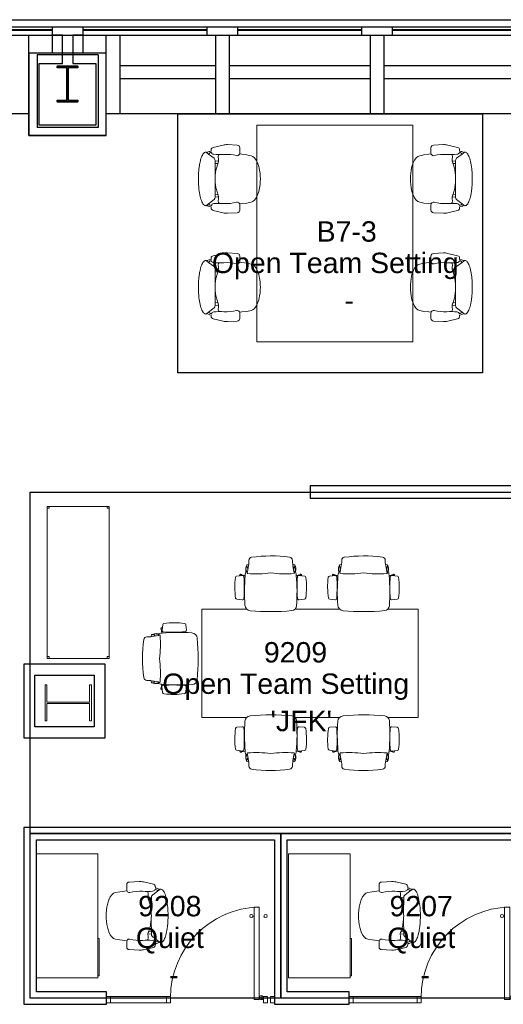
# Model space of a CAD drawing. Header units: inches. Extents: x -1 to 4727, y -3 to 1727.
# Tile 53 of 163: x 2163 to 2351, y 1345 to 1727. Entities that reach past the tile are written whole.
import ezdxf

# ---------------------------------------------------------------- set-up
doc = ezdxf.new("R2010")
doc.units = ezdxf.units.IN
doc.header["$LTSCALE"] = 42
doc.header["$MEASUREMENT"] = 0
doc.layers.get('0').update_dxf_attribs({"linetype": 'CONTINUOUS'})
for name, color, linetype in [('A-GLAZ', 8, 'CONTINUOUS'), ('A-WALL', 7, 'CONTINUOUS'), ('I-DOOR', 9, 'CONTINUOUS'), ('I-FURN', 8, 'CONTINUOUS'), ('I-FURN-CHAR', 9, 'CONTINUOUS'), ('I-FURN-FILE', 9, 'CONTINUOUS'), ('I-GLAZ', 8, 'CONTINUOUS'), ('I-WALL', 8, 'CONTINUOUS'), ('Room Names & IDs', 7, 'CONTINUOUS'), ('S-COLS', 7, 'CONTINUOUS'), ('triGrossAreaLayer', 7, 'CONTINUOUS'), ('triLabelLayer', 7, 'CONTINUOUS'), ('triMeasuredGrossAreaLayer', 7, 'CONTINUOUS'), ('triSpaceLayer', 7, 'CONTINUOUS')]:
    doc.layers.add(name, color=color, linetype=linetype)
doc.styles.add('PDF Helvetica', font='Helvetica.ttf')
doc.styles.get("Standard").update_dxf_attribs({"font": 'romans.shx'})

# ---------------------------------------------------------------- blocks, each defined once
blk = doc.blocks.new('Community Table - 7_-6061328-FURNITURE PLAN - FLOOR 09 - EAST')
at = {"lineweight": 9}
for p, q in [((21, 42), (-21, 42)), ((-21, 42), (-21, 30.21)), ((21, 30.21), (21, 42)), ((-21, 11.46), (-21, -5.79)), ((21, -5.79), (21, 11.46)), ((-21, -24.54), (-21, -42)), ((21, -42), (21, -24.54)), ((-21, -42), (21, -42))]:
    blk.add_line(p, q, dxfattribs=at)
blk = doc.blocks.new('Chair - Task - Steelcase - Think - Stool - 3D Knit Back_Adjustable Arm_Casters-3027169-FURNITURE PLAN - FLOOR 09 - EAST')
at = {"lineweight": 9}
for p, q in [((-8.88, -1.86), (-8.11, -1.7)), ((-8.88, -1.86), (-8.73, -2.99)), ((-8.2, -2.14), (-8.58, -4.56)), ((9.77, -1.86), (8.99, -1.7)), ((9.08, -2.14), (9.46, -4.56)), ((9.77, -1.86), (9.61, -2.99)), ((-10.56, -5.93), (-12.79, -6.2)), ((-11.62, -6.06), (-11.57, -5.73)), ((-10.87, -5.8), (-10.94, -5.64)), ((-9.48, -5.91), (-10.27, -5.78)), ((10.36, -5.9), (11.1, -5.78)), ((11.4, -5.93), (13.63, -6.2)), ((11.7, -5.8), (11.77, -5.64)), ((12.46, -6.06), (12.41, -5.73)), ((-9.65, -8.49), (-9.85, -8.45)), ((10.54, -8.48), (10.68, -8.45)), ((-10.62, -15.37), (-12.67, -15.15)), ((11.46, -15.37), (13.5, -15.15))]:
    blk.add_line(p, q, dxfattribs=at)
for centre, radius, start, end in [((-6.84, -0.01), 1.14, 97.9919, 181.6978), ((0.44, -51.88), 53.53, 82.1109, 97.9919), ((7.62, -0.1), 1.25, 358.8777, 82.1109), ((-5.21, -3.58), 4.05, 154.9974, 192.8737), ((17.52, 1.85), 27.19, 190.3448, 193.6643), ((-8.59, -2.97), 0.141, 188, 340.4015), ((-16.13, -0.28), 8.15, 340.4015, 1.6978), ((17.02, -0.28), 8.15, 178.8777, 199.5985), ((9.47, -2.97), 0.141, 199.5985, 352), ((6.1, -3.58), 4.05, 347.1263, 25.0026), ((-16.64, 1.85), 27.19, 346.3357, 349.6552), ((14.87, -10.49), 28.36, 172.1847, 188.4697), ((-12.73, -6.7), 0.5, 97, 172.1847), ((-11.24, -5.78), 0.334, 25, 171), ((-10.52, -7.39), 1.63, 81, 123.5491), ((-10.5, -6.48), 0.554, 3.5635, 97), ((-73.5, -10.4), 63.68, 356.0188, 3.5635), ((66.23, -12.35), 75.98, 175.1588, 183.8856), ((-3.69, -6.43), 5.81, 155.9333, 175.1588), ((-8.74, -4.53), 0.164, 193.6643, 351), ((-8.37, -4.84), 0.395, 158.3443, 245.1058), ((-5.11, 36.94), 42.28, 265.3567, 277.5917), ((6.06, 36.94), 42.28, 262.4083, 274.6433), ((9.62, -4.53), 0.164, 189, 346.3357), ((9.32, -4.84), 0.395, 294.8942, 21.6557), ((4.58, -6.43), 5.81, 4.8412, 24.0667), ((-65.35, -12.35), 75.98, 355.9359, 4.8412), ((74.33, -10.4), 63.68, 176.4365, 183.9812), ((11.33, -6.48), 0.554, 83, 176.4365), ((11.36, -7.39), 1.63, 56.4509, 99), ((12.08, -5.78), 0.334, 9, 155), ((13.57, -6.7), 0.5, 7.8153, 83), ((-14.04, -10.49), 28.36, 351.5303, 7.8153), ((-12.61, -14.58), 0.579, 188.4697, 264), ((-10.56, -14.78), 0.591, 264, 356.0188), ((11.4, -14.78), 0.591, 183.9812, 276), ((13.44, -14.58), 0.579, 276, 351.5303), ((-7.33, -17.35), 2.25, 183.8856, 264.8735), ((8.45, -17.59), 2, 275.1415, 355.9359), ((0.54, 70.34), 90.29, 264.8735, 275.1415)]:
    blk.add_arc(centre, radius, start, end, dxfattribs=at)
blk = doc.blocks.new('Door CW - Single - Offset Pivot Hinge - Single Swing - w Rails - Default - Interior CISCO-7565942-FURNITURE PLAN - FLOOR 09 - EAST')
at = {"lineweight": 9}
for p, q in [((14.38, 35.92), (16.37, 35.92)), ((14.38, 35.92), (14.38, 0)), ((16.37, 35.92), (16.37, 0)), ((16.44, 0.75), (17.94, 0.75)), ((17.19, 1.5), (17.19, 0)), ((14.38, 0), (16.37, 0))]:
    blk.add_line(p, q, dxfattribs=at)
for centre, radius in [((13.37, 32.42), 0.625), ((18.87, 32.42), 0.625), ((17.19, 0.75), 0.75)]:
    blk.add_circle(centre, radius, dxfattribs=at)
blk.add_arc((17.19, 0.75), 35.19, 91.7303, 180, dxfattribs=at)
blk = doc.blocks.new('Rectangular Mullion - IOC - Typical-7565934-FURNITURE PLAN - FLOOR 09 - EAST')
at = {"lineweight": 18}
for p, q in [((-0.78125, 1.25), (0.78125, 1.25)), ((-0.78125, -1.25), (-0.78125, 1.25)), ((0.78125, 1.25), (0.78125, -1.25)), ((0.78125, -1.25), (-0.78125, -1.25))]:
    blk.add_line(p, q, dxfattribs=at)
blk = doc.blocks.new('Chair - Task - Steelcase - Think - Stool - 3D Knit Back_Adjustable Arm_Casters-3027476-FURNITURE PLAN - FLOOR 09 - EAST')
at = {"lineweight": 9}
for p, q in [((-10.62, 15.37), (-12.67, 15.15)), ((11.46, 15.37), (13.5, 15.15)), ((-9.65, 8.49), (-9.85, 8.45)), ((10.54, 8.48), (10.68, 8.45)), ((-10.56, 5.93), (-12.79, 6.2)), ((-11.62, 6.06), (-11.57, 5.73)), ((-10.87, 5.8), (-10.94, 5.64)), ((-9.48, 5.91), (-10.27, 5.78)), ((-8.2, 2.14), (-8.58, 4.56)), ((9.08, 2.14), (9.46, 4.56)), ((10.36, 5.9), (11.1, 5.78)), ((11.4, 5.93), (13.63, 6.2)), ((11.7, 5.8), (11.77, 5.64)), ((12.46, 6.06), (12.41, 5.73)), ((-8.88, 1.86), (-8.73, 2.99)), ((-8.88, 1.86), (-8.11, 1.7)), ((9.77, 1.86), (8.99, 1.7)), ((9.77, 1.86), (9.61, 2.99))]:
    blk.add_line(p, q, dxfattribs=at)
for centre, radius, start, end in [((-7.33, 17.35), 2.25, 95.1265, 176.1144), ((0.54, -70.34), 90.29, 84.8585, 95.1265), ((8.45, 17.59), 2, 4.0641, 84.8585), ((-10.56, 14.78), 0.591, 3.9812, 96), ((66.23, 12.35), 75.98, 176.1144, 184.8412), ((-65.35, 12.35), 75.98, 355.1588, 4.0641), ((11.4, 14.78), 0.591, 84, 176.0188), ((14.87, 10.49), 28.36, 171.5303, 187.8153), ((-12.61, 14.58), 0.579, 96, 171.5303), ((-73.5, 10.4), 63.68, 356.4365, 3.9812), ((74.33, 10.4), 63.68, 176.0188, 183.5635), ((13.44, 14.58), 0.579, 8.4697, 84), ((-14.04, 10.49), 28.36, 352.1847, 8.4697), ((-12.73, 6.7), 0.5, 187.8153, 263), ((-11.24, 5.78), 0.334, 189, 335), ((-10.52, 7.39), 1.63, 236.4509, 279), ((-10.5, 6.48), 0.554, 263, 356.4365), ((-3.69, 6.43), 5.81, 184.8412, 204.0667), ((-5.21, 3.58), 4.05, 167.1263, 205.0026), ((17.52, -1.85), 27.19, 166.3357, 169.6552), ((-8.74, 4.53), 0.164, 9, 166.3357), ((-8.37, 4.84), 0.395, 114.8942, 201.6557), ((-5.11, -36.94), 42.28, 82.4083, 94.6433), ((6.06, -36.94), 42.28, 85.3567, 97.5917), ((9.62, 4.53), 0.164, 13.6643, 171), ((9.32, 4.84), 0.395, 338.3443, 65.1058), ((6.1, 3.58), 4.05, 334.9974, 12.8737), ((-16.64, -1.85), 27.19, 10.3448, 13.6643), ((4.58, 6.43), 5.81, 335.9333, 355.1588), ((11.33, 6.48), 0.554, 183.5635, 277), ((11.36, 7.39), 1.63, 261, 303.5491), ((12.08, 5.78), 0.334, 205, 351), ((13.57, 6.7), 0.5, 277, 352.1847), ((-8.59, 2.97), 0.141, 19.5985, 172), ((-16.13, 0.28), 8.15, 358.3022, 19.5985), ((-6.84, 0.01), 1.14, 178.3022, 262.0081), ((7.62, 0.1), 1.25, 277.8891, 1.1223), ((17.02, 0.28), 8.15, 160.4015, 181.1223), ((9.47, 2.97), 0.141, 8, 160.4015), ((0.44, 51.88), 53.53, 262.0081, 277.8891)]:
    blk.add_arc(centre, radius, start, end, dxfattribs=at)
blk = doc.blocks.new('Table - Hub - eDIT - 6_ L table-6062909-FURNITURE PLAN - FLOOR 09 - EAST')
at = {"lineweight": 9}
for p, q in [((-24.04, 31.55), (-24.04, -28.97)), ((59.96, 31.55), (-24.04, 31.55)), ((59.96, -28.97), (59.96, 31.55)), ((-24.04, -28.97), (59.96, -28.97))]:
    blk.add_line(p, q, dxfattribs=at)
blk = doc.blocks.new('Desk - Rectangular - 24 X 48-V321-FURNITURE PLAN - FLOOR 09 - EAST')
at = {"lineweight": 9}
for p, q in [((6, -26.828125), (6, -3)), ((6, -3), (54, -3)), ((38.75, -2.5), (53.25, -2.5)), ((38.75, -3), (38.75, -2.5)), ((53.25, -2.5), (53.25, -3)), ((54, -3), (54, -26.828125))]:
    blk.add_line(p, q, dxfattribs=at)
blk = doc.blocks.new('Chair - Task - Herman Miller - Aeron - Default-1424596-FURNITURE PLAN - FLOOR 09 - EAST')
at = {"lineweight": 9}
for p, q in [((-5.69, 12.24), (-1.86, 13.15)), ((-0.16, 13.31), (3.68, 13.11)), ((4.63, 12.11), (4.63, 10.03)), ((-8.29, 10.29), (-8.1, 10.14)), ((-7.44, 9.64), (-8.1, 10.14)), ((-7.44, 9.64), (-5.32, 8.01)), ((-6.97, 10.69), (-6.47, 10.79)), ((-6.39, 10.29), (-6.69, 10.2)), ((-6.47, 10.79), (-6.46, 11.29)), ((-5.32, 8.01), (-4.97, 7.6)), ((-3.74, 8.65), (-3.61, 9.19)), ((-3.74, 8.54), (-3.74, 8.65)), ((-3.63, 7.72), (-3.74, 8.54)), ((-3.57, 7.19), (-3.63, 7.72)), ((-3.61, 9.19), (-3.5, 9.32)), ((-3.5, 9.32), (-3.23, 9.47)), ((4.56, 9.69), (5.45, 9.57)), ((5.45, 9.57), (7.37, 9.36)), ((7.37, 9.36), (9.02, 8.99)), ((9.02, 8.99), (9.73, 8.75)), ((9.73, 8.75), (10.41, 8.19)), ((10.41, 8.19), (11.03, 7.34)), ((-4.97, 7.6), (-4.91, 7.07)), ((-3.57, 6.95), (-4.91, 7.07)), ((-4.91, 7.07), (-4.89, 1.3)), ((-4.91, 5.96), (-3.89, 6.02)), ((-4.56, 3.74), (-3.8, 6.31)), ((-3.8, 6.31), (-3.57, 6.9)), ((-3.57, 6.9), (-3.57, 7.19)), ((11.03, 7.34), (11.57, 6.22)), ((11.57, 6.22), (12.02, 4.89)), ((12.02, 4.89), (12.35, 3.38)), ((-4.89, 1.3), (-4.62, 3.39)), ((-4.62, 3.39), (-4.56, 3.74)), ((12.35, 3.38), (12.51, 2.13)), ((-4.89, -1.3), (-4.91, -7.07)), ((-4.62, -3.39), (-4.89, -1.3)), ((-4.56, -3.74), (-4.62, -3.39)), ((-3.8, -6.31), (-4.56, -3.74)), ((12.35, -3.38), (12.02, -4.89)), ((12.51, -2.13), (12.35, -3.38)), ((-4.97, -7.6), (-5.32, -8.01)), ((-4.91, -7.07), (-4.97, -7.6)), ((-4.91, -5.96), (-3.89, -6.02)), ((-3.57, -6.95), (-4.91, -7.07)), ((-3.57, -6.9), (-3.8, -6.31)), ((-3.63, -7.72), (-3.57, -7.19)), ((-3.57, -7.19), (-3.57, -6.9)), ((11.03, -7.34), (10.41, -8.19)), ((11.57, -6.22), (11.03, -7.34)), ((12.02, -4.89), (11.57, -6.22)), ((-8.1, -10.14), (-8.29, -10.29)), ((-8.1, -10.14), (-7.44, -9.64)), ((-5.32, -8.01), (-7.44, -9.64)), ((-6.47, -10.79), (-6.97, -10.69)), ((-6.69, -10.2), (-6.39, -10.29)), ((-6.46, -11.29), (-6.47, -10.79)), ((-3.74, -8.54), (-3.63, -7.72)), ((-3.74, -8.65), (-3.74, -8.54)), ((-3.61, -9.19), (-3.74, -8.65)), ((-3.5, -9.32), (-3.61, -9.19)), ((-3.23, -9.47), (-3.5, -9.32)), ((5.45, -9.57), (4.56, -9.69)), ((4.63, -10.03), (4.63, -12.11)), ((7.37, -9.36), (5.45, -9.57)), ((9.02, -8.99), (7.37, -9.36)), ((9.73, -8.75), (9.02, -8.99)), ((10.41, -8.19), (9.73, -8.75)), ((-1.86, -13.15), (-5.69, -12.24)), ((3.68, -13.11), (-0.16, -13.31))]:
    blk.add_line(p, q, dxfattribs=at)
for centre, radius, start, end in [((-5.46, 11.27), 1, 103.3925, 178.698), ((-0.47, 7.31), 6, 87.0643, 103.3925), ((3.63, 12.11), 1, 0, 87.0643), ((-8.57, 9.93), 0.45, 52.4809, 89.3775), ((-6.72, 8.74), 1.96, 97.4331, 134.5669), ((-6.33, 8.94), 1.31, 105.9454, 147.8944), ((-5.34, 10.69), 1.13, 200.7831, 264.9363), ((-3.13, 35.67), 26.21, 264.9363, 273.5466), ((-0.51, -6.46), 16, 75.7341, 93.5466), ((3.66, 9.96), 0.937, 255.7341, 335.4422), ((3.63, 10.03), 1, 332.4862, 0), ((17.99, -0.99), 22.97, 159.7776, 162.2357), ((27.52, 0), 32.43, 177.709, 182.291), ((-4.36, 0), 17, 352.8004, 7.1996), ((17.99, 0.99), 22.97, 197.7643, 200.2224), ((-8.57, -9.93), 0.45, 270.6225, 307.5191), ((-6.72, -8.74), 1.96, 225.4331, 262.5669), ((-6.33, -8.94), 1.31, 212.1056, 254.0546), ((-5.46, -11.27), 1, 181.302, 256.6075), ((-5.34, -10.69), 1.13, 95.0637, 159.2169), ((-3.13, -35.67), 26.21, 86.4534, 95.0637), ((-0.51, 6.46), 16, 266.4534, 284.2659), ((3.66, -9.96), 0.937, 24.5578, 104.2659), ((3.63, -10.03), 1, 0, 27.5138), ((-0.47, -7.31), 6, 256.6075, 272.9357), ((3.63, -12.11), 1, 272.9357, 0)]:
    blk.add_arc(centre, radius, start, end, dxfattribs=at)
blk.add_open_spline([(-8.56, -10.38), (-8.71, -10.38), (-9.01, -10.3), (-9.59, -9.79), (-10.25, -8.54), (-10.89, -6.21), (-11.23, -3.75), (-11.37, -1.63), (-11.42, 0.54), (-11.32, 2.72), (-11.1, 4.73), (-10.86, 6.13), (-10.57, 7.37), (-10.23, 8.44), (-9.85, 9.29), (-9.44, 9.92), (-9.01, 10.3), (-8.71, 10.38), (-8.56, 10.38)], degree=3, knots=[-1, -1, -1, -1, -0.95, -0.9, -0.8, -0.7, -0.6, -0.55, -0.5, -0.4, -0.35, -0.3, -0.25, -0.2, -0.15, -0.1, -0.05, 0, 0, 0, 0], dxfattribs=at)
blk = doc.blocks.new('Rectangular Mullion - IOC - Typical-7565959-FURNITURE PLAN - FLOOR 09 - EAST')
at = {"lineweight": 18}
for p, q in [((-1.5625, 1.25), (0, 1.25)), ((-1.5625, -1.25), (-1.5625, 1.25)), ((0, 1.25), (0, -1.25)), ((0, -1.25), (-1.5625, -1.25))]:
    blk.add_line(p, q, dxfattribs=at)
blk = doc.blocks.new('Chair - Task - Herman Miller - Aeron - Default-V280-FURNITURE PLAN - FLOOR 09 - WEST')
at = {"lineweight": 9}
for p, q in [((-1.86, 13.15), (-5.69, 12.24)), ((3.68, 13.11), (-0.16, 13.31)), ((4.63, 10.03), (4.63, 12.11)), ((-8.1, 10.14), (-8.29, 10.29)), ((-8.1, 10.14), (-7.44, 9.64)), ((-5.32, 8.01), (-7.44, 9.64)), ((-6.47, 10.79), (-6.97, 10.69)), ((-6.69, 10.2), (-6.39, 10.29)), ((-6.46, 11.29), (-6.47, 10.79)), ((-4.97, 7.6), (-5.32, 8.01)), ((-3.61, 9.19), (-3.74, 8.65)), ((-3.74, 8.65), (-3.74, 8.54)), ((-3.74, 8.54), (-3.63, 7.72)), ((-3.63, 7.72), (-3.57, 7.19)), ((-3.5, 9.32), (-3.61, 9.19)), ((-3.23, 9.47), (-3.5, 9.32)), ((5.45, 9.57), (4.56, 9.69)), ((7.37, 9.36), (5.45, 9.57)), ((9.02, 8.99), (7.37, 9.36)), ((9.73, 8.75), (9.02, 8.99)), ((10.41, 8.19), (9.73, 8.75)), ((11.03, 7.34), (10.41, 8.19)), ((-4.91, 7.07), (-4.97, 7.6)), ((-3.57, 6.95), (-4.91, 7.07)), ((-4.89, 1.3), (-4.91, 7.07)), ((-4.91, 5.96), (-3.89, 6.02)), ((-3.8, 6.31), (-4.56, 3.74)), ((-3.57, 6.9), (-3.8, 6.31)), ((-3.57, 7.19), (-3.57, 6.9)), ((11.57, 6.22), (11.03, 7.34)), ((12.02, 4.89), (11.57, 6.22)), ((12.35, 3.38), (12.02, 4.89)), ((-4.62, 3.39), (-4.89, 1.3)), ((-4.56, 3.74), (-4.62, 3.39)), ((12.51, 2.13), (12.35, 3.38)), ((-4.91, -7.07), (-4.89, -1.3)), ((-4.89, -1.3), (-4.62, -3.39)), ((-4.62, -3.39), (-4.56, -3.74)), ((-4.56, -3.74), (-3.8, -6.31)), ((12.02, -4.89), (12.35, -3.38)), ((12.35, -3.38), (12.51, -2.13)), ((-5.32, -8.01), (-4.97, -7.6)), ((-4.97, -7.6), (-4.91, -7.07)), ((-4.91, -5.96), (-3.89, -6.02)), ((-3.57, -6.95), (-4.91, -7.07)), ((-3.8, -6.31), (-3.57, -6.9)), ((-3.57, -7.19), (-3.63, -7.72)), ((-3.57, -6.9), (-3.57, -7.19)), ((10.41, -8.19), (11.03, -7.34)), ((11.03, -7.34), (11.57, -6.22)), ((11.57, -6.22), (12.02, -4.89)), ((-8.29, -10.29), (-8.1, -10.14)), ((-7.44, -9.64), (-8.1, -10.14)), ((-7.44, -9.64), (-5.32, -8.01)), ((-6.97, -10.69), (-6.47, -10.79)), ((-6.39, -10.29), (-6.69, -10.2)), ((-6.47, -10.79), (-6.46, -11.29)), ((-3.63, -7.72), (-3.74, -8.54)), ((-3.74, -8.54), (-3.74, -8.65)), ((-3.74, -8.65), (-3.61, -9.19)), ((-3.61, -9.19), (-3.5, -9.32)), ((-3.5, -9.32), (-3.23, -9.47)), ((4.56, -9.69), (5.45, -9.57)), ((4.63, -12.11), (4.63, -10.03)), ((5.45, -9.57), (7.37, -9.36)), ((7.37, -9.36), (9.02, -8.99)), ((9.02, -8.99), (9.73, -8.75)), ((9.73, -8.75), (10.41, -8.19)), ((-5.69, -12.24), (-1.86, -13.15)), ((-0.16, -13.31), (3.68, -13.11))]:
    blk.add_line(p, q, dxfattribs=at)
for centre, radius, start, end in [((-5.46, 11.27), 1, 103.3925, 178.698), ((-0.47, 7.31), 6, 87.0643, 103.3925), ((3.63, 12.11), 1, 0, 87.0643), ((-8.57, 9.93), 0.45, 52.4809, 89.3775), ((-6.72, 8.74), 1.96, 97.4331, 134.5669), ((-6.33, 8.94), 1.31, 105.9454, 147.8944), ((-5.34, 10.69), 1.13, 200.7831, 264.9363), ((-3.13, 35.67), 26.21, 264.9363, 273.5466), ((-0.51, -6.46), 16, 75.7341, 93.5466), ((3.66, 9.96), 0.937, 255.7341, 335.4422), ((3.63, 10.03), 1, 332.4862, 360), ((17.99, -0.99), 22.97, 159.7776, 162.2357), ((27.52, 0), 32.43, 177.709, 182.291), ((-4.36, 0), 17, 352.8004, 7.1996), ((17.99, 0.99), 22.97, 197.7643, 200.2224), ((-8.57, -9.93), 0.45, 270.6225, 307.5191), ((-6.72, -8.74), 1.96, 225.4331, 262.5669), ((-6.33, -8.94), 1.31, 212.1056, 254.0546), ((-5.46, -11.27), 1, 181.302, 256.6075), ((-5.34, -10.69), 1.13, 95.0637, 159.2169), ((-3.13, -35.67), 26.21, 86.4534, 95.0637), ((-0.51, 6.46), 16, 266.4534, 284.2659), ((3.66, -9.96), 0.937, 24.5578, 104.2659), ((3.63, -10.03), 1, 360, 27.5138), ((-0.47, -7.31), 6, 256.6075, 272.9357), ((3.63, -12.11), 1, 272.9357, 360)]:
    blk.add_arc(centre, radius, start, end, dxfattribs=at)
blk.add_open_spline([(-8.56, 10.38), (-8.71, 10.38), (-9.01, 10.3), (-9.44, 9.92), (-9.85, 9.29), (-10.23, 8.44), (-10.57, 7.37), (-10.86, 6.13), (-11.1, 4.73), (-11.32, 2.72), (-11.42, 0.54), (-11.37, -1.63), (-11.23, -3.75), (-10.89, -6.21), (-10.25, -8.54), (-9.59, -9.79), (-9.01, -10.3), (-8.71, -10.38), (-8.56, -10.38)], degree=3, knots=[0, 0, 0, 0, 0.05, 0.1, 0.15, 0.2, 0.25, 0.3, 0.35, 0.4, 0.5, 0.55, 0.6, 0.7, 0.8, 0.9, 0.95, 1, 1, 1, 1], dxfattribs=at)
blk = doc.blocks.new('Desk - Rectangular - 24 X 48-6938310-FURNITURE PLAN - FLOOR 09 - WEST')
at = {"lineweight": 9}
for p, q in [((6, -27), (6, -3)), ((6, -3), (54, -3)), ((38.75, -2.5), (53.25, -2.5)), ((38.75, -3), (38.75, -2.5)), ((53.25, -2.5), (53.25, -3)), ((54, -3), (54, -27)), ((54, -27), (6, -27))]:
    blk.add_line(p, q, dxfattribs=at)
blk = doc.blocks.new('Shelving - Open - placeholder trash-7200707-FURNITURE PLAN - FLOOR 09 - WEST')
at = {"lineweight": 9}
for p, q in [((-31.14, -24.87), (-31.14, -0.87)), ((27.86, -0.87), (-31.14, -0.87)), ((-31.14, -0.87), (-31.14, -24.87)), ((-31.14, -1.62), (-30.39, -1.62)), ((-30.39, -1.62), (-30.39, -0.87)), ((27.11, -0.87), (27.11, -1.62)), ((27.11, -1.62), (27.86, -1.62)), ((27.86, -0.87), (27.86, -24.87)), ((27.86, -24.87), (27.86, -0.87)), ((-30.39, -24.12), (-31.14, -24.12)), ((27.86, -24.87), (-31.14, -24.87)), ((-31.14, -24.87), (27.86, -24.87)), ((-30.39, -24.87), (-30.39, -24.12)), ((27.11, -24.12), (27.11, -24.87)), ((27.86, -24.12), (27.11, -24.12))]:
    blk.add_line(p, q, dxfattribs=at)
blk = doc.blocks.new('EXT WALL')
at = {"layer": 'A-GLAZ'}
for p, q in [((2643.63, 1304), (2595.63, 1304)), ((2643.63, 1303), (2595.63, 1303)), ((2643.63, 1302.81), (2595.63, 1302.81)), ((2643.63, 1304), (2643.63, 1300.94)), ((2655.63, 1304), (2643.63, 1304)), ((2703.63, 1304), (2655.63, 1304)), ((2655.63, 1300.94), (2655.63, 1304)), ((2703.63, 1303), (2655.63, 1303)), ((2703.63, 1302.81), (2655.63, 1302.81)), ((2703.63, 1304), (2703.63, 1300.94)), ((2715.63, 1304), (2703.63, 1304)), ((2763.63, 1304), (2715.63, 1304)), ((2715.63, 1300.94), (2715.63, 1304)), ((2763.63, 1303), (2715.63, 1303)), ((2763.63, 1302.81), (2715.63, 1302.81)), ((2763.63, 1304), (2763.63, 1300.94)), ((2775.63, 1304), (2763.63, 1304)), ((2823.63, 1304), (2775.63, 1304)), ((2775.63, 1300.94), (2775.63, 1304)), ((2823.63, 1303), (2775.63, 1303)), ((2823.63, 1302.81), (2775.63, 1302.81)), ((2295.63, 1300.94), (5175.63, 1300.94)), ((2643.63, 1300.94), (2655.63, 1300.94)), ((2703.63, 1300.94), (2715.63, 1300.94)), ((2763.63, 1300.94), (2775.63, 1300.94))]:
    blk.add_line(p, q, dxfattribs=at)
blk.add_lwpolyline([(5175.63, 1304), (2283.63, 1304), (2283.63, 1296.75), (2274.88, 1296.75), (2274.88, 1288), (2267.63, 1288), (2267.63, 1096), (2298.13, 1096), (2298.13, 1056.94), (2295.63, 1056.94), (2295.63, 1064), (843.63, 1064)], dxfattribs=at)
at = {"layer": 'A-WALL'}
for p, q in [((2634.63, 1262), (2634.63, 1300.94)), ((2664.63, 1262), (2664.63, 1300.94)), ((2669.88, 1300.94), (2669.88, 1270.44)), ((2707.01, 1300.94), (2707.01, 1270.44)), ((2712.26, 1300.94), (2712.26, 1270.44)), ((2767.01, 1300.94), (2767.01, 1270.44)), ((2772.26, 1300.94), (2772.26, 1270.44)), ((2664.63, 1293.94), (2634.63, 1293.94)), ((2637.76, 1293.31), (2637.76, 1265.12)), ((2661.51, 1293.31), (2637.76, 1293.31)), ((2661.51, 1293.31), (2661.51, 1265.12)), ((2707.01, 1289), (2669.88, 1289)), ((2767.01, 1289), (2712.26, 1289)), ((2827.01, 1289), (2772.26, 1289)), ((2707.01, 1284), (2669.88, 1284)), ((2767.01, 1284), (2712.26, 1284)), ((2827.01, 1284), (2772.26, 1284)), ((2634.63, 1270.44), (2304.63, 1270.44)), ((2994.63, 1270.44), (2664.63, 1270.44)), ((2661.51, 1265.12), (2637.76, 1265.12)), ((2664.63, 1262), (2634.63, 1262))]:
    blk.add_line(p, q, dxfattribs=at)
blk = doc.blocks.new('W-Wide Flange-Column - W14X75-2731376-FURNITURE PLAN - FLOOR 09 - WEST')
at = {"lineweight": 18}
for p, q in [((4, 7), (-4, 7)), ((-4, 7), (-4, 6.29)), ((-4, 6.29), (-0.22, 6.29)), ((-0.22, 6.29), (-0.22, -6.29)), ((0.22, -6.29), (0.22, 6.29)), ((0.22, 6.29), (4, 6.29)), ((4, 6.29), (4, 7)), ((-0.22, -6.29), (-4, -6.29)), ((-4, -6.29), (-4, -7)), ((-4, -7), (4, -7)), ((4, -6.29), (0.22, -6.29)), ((4, -7), (4, -6.29))]:
    blk.add_line(p, q, dxfattribs=at)
blk = doc.blocks.new('W-Wide Flange-Column - W14X120-2731369-FURNITURE PLAN - FLOOR 09 - EAST')
at = {"lineweight": 18}
for p, q in [((7, 9), (-7, 9)), ((-7, 9), (-7, 8.29)), ((-7, 8.29), (-0.22, 8.29)), ((-0.22, 8.29), (-0.22, -8.29)), ((0.22, -8.29), (0.22, 8.29)), ((0.22, 8.29), (7, 8.29)), ((7, 8.29), (7, 9)), ((-0.22, -8.29), (-7, -8.29)), ((-7, -8.29), (-7, -9)), ((-7, -9), (7, -9)), ((7, -8.29), (0.22, -8.29)), ((7, -9), (7, -8.29))]:
    blk.add_line(p, q, dxfattribs=at)
blk = doc.blocks.new('W-Wide Flange-Column - W14X75-2731376-FURNITURE PLAN - FLOOR 09 - EAST')
at = {"lineweight": 18}
for p, q in [((4, 7), (-4, 7)), ((-4, 7), (-4, 6.29)), ((-4, 6.29), (-0.22, 6.29)), ((-0.22, 6.29), (-0.22, -6.29)), ((0.22, -6.29), (0.22, 6.29)), ((0.22, 6.29), (4, 6.29)), ((4, 6.29), (4, 7)), ((-0.22, -6.29), (-4, -6.29)), ((-4, -6.29), (-4, -7)), ((-4, -7), (4, -7)), ((4, -6.29), (0.22, -6.29)), ((4, -7), (4, -6.29))]:
    blk.add_line(p, q, dxfattribs=at)
blk = doc.blocks.new('columns')
at = {"layer": 'S-COLS'}
for p, q in [((2645.63, 1288.83), (2653.63, 1288.83)), ((2645.63, 1288.3), (2645.63, 1288.83)), ((2649.37, 1288.3), (2645.63, 1288.3)), ((2649.37, 1275.7), (2649.37, 1288.3)), ((2649.9, 1288.3), (2649.9, 1275.7)), ((2653.63, 1288.3), (2649.9, 1288.3)), ((2653.63, 1288.83), (2653.63, 1288.3)), ((2645.63, 1275.7), (2649.37, 1275.7)), ((2645.63, 1275.17), (2645.63, 1275.7)), ((2649.9, 1275.7), (2653.63, 1275.7)), ((2653.63, 1275.7), (2653.63, 1275.17)), ((2653.63, 1275.17), (2645.63, 1275.17))]:
    blk.add_line(p, q, dxfattribs=at)
for name in ['W-Wide Flange-Column - W14X75-2731376-FURNITURE PLAN - FLOOR 09 - WEST', 'W-Wide Flange-Column - W14X75-2731376-FURNITURE PLAN - FLOOR 09 - EAST']:
    blk.add_blockref(name, (2649.62, 1282), dxfattribs=at)
at = {"layer": 'S-COLS', "rotation": 269.9999999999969}
blk.add_blockref('W-Wide Flange-Column - W14X120-2731369-FURNITURE PLAN - FLOOR 09 - EAST', (2649.88, 1042), dxfattribs=at)

msp = doc.modelspace()

# ---------------------------------------------------------------- linework, layer by layer
at = {"layer": 'I-GLAZ', "lineweight": 18}
for p, q in [((2198.63, 1348.13), (2197.06, 1348.13)), ((2197.06, 1348.13), (2197.06, 1345.62)), ((2198.63, 1345.62), (2198.63, 1348.13)), ((2292.7, 1348.13), (2291.14, 1348.13)), ((2291.14, 1348.13), (2291.14, 1345.62)), ((2292.7, 1345.62), (2292.7, 1348.13)), ((2197.06, 1345.62), (2198.63, 1345.62)), ((2291.14, 1345.62), (2292.7, 1345.62))]:
    msp.add_line(p, q, dxfattribs=at)
at = {"layer": 'I-GLAZ', "lineweight": 9}
for p, q in [((2220.35, 1348.13), (2198.63, 1348.13)), ((2317.55, 1348.13), (2292.7, 1348.13)), ((2220.35, 1345.62), (2198.63, 1345.62)), ((2317.55, 1345.62), (2292.7, 1345.62))]:
    msp.add_line(p, q, dxfattribs=at)
at = {"layer": 'I-WALL'}
for p, q in [((2180, 1720.94), (2176, 1720.94)), ((2176, 1720.94), (2176, 1713.94)), ((2180, 1720.94), (2176, 1720.94)), ((2176, 1720.94), (2176, 1713.94)), ((2180, 1709.94), (2180, 1720.94)), ((2180, 1709.94), (2180, 1720.94)), ((2188, 1720.94), (2184, 1720.94)), ((2184, 1720.94), (2184, 1709.94)), ((2188, 1720.94), (2184, 1720.94)), ((2184, 1720.94), (2184, 1709.94)), ((2188, 1713.94), (2188, 1720.94)), ((2188, 1713.94), (2188, 1720.94)), ((2167, 1713.94), (2167, 1682)), ((2176, 1713.94), (2167, 1713.94)), ((2167, 1713.94), (2167, 1682)), ((2176, 1713.94), (2167, 1713.94)), ((2197, 1713.94), (2188, 1713.94)), ((2197, 1713.94), (2188, 1713.94)), ((2197, 1682), (2197, 1713.94)), ((2197, 1682), (2197, 1713.94)), ((2171, 1686), (2171, 1709.94)), ((2171, 1709.94), (2180, 1709.94)), ((2171, 1686), (2171, 1709.94)), ((2171, 1709.94), (2180, 1709.94)), ((2184, 1709.94), (2193, 1709.94)), ((2184, 1709.94), (2193, 1709.94)), ((2193, 1709.94), (2193, 1686)), ((2193, 1709.94), (2193, 1686)), ((2193, 1686), (2171, 1686)), ((2193, 1686), (2171, 1686)), ((2167, 1682), (2197, 1682)), ((2167, 1682), (2197, 1682)), ((2447.77, 1546.19), (2276.02, 1546.19)), ((2276.02, 1546.19), (2276.02, 1541.31)), ((2276.02, 1541.31), (2359.46, 1541.31)), ((2165.06, 1477), (2165.06, 1448.38)), ((2196.5, 1477), (2165.06, 1477)), ((2196.5, 1448.38), (2196.5, 1477)), ((2169.31, 1452.62), (2169.31, 1472.75)), ((2169.31, 1472.75), (2192.25, 1472.75)), ((2192.25, 1472.75), (2192.25, 1452.62)), ((2192.25, 1452.62), (2169.31, 1452.62)), ((2165.06, 1448.38), (2196.5, 1448.38)), ((2165.06, 1413.69), (2165.06, 1345.06)), ((2359.46, 1413.69), (2165.06, 1413.69)), ((2169.94, 1349.94), (2169.94, 1408.81)), ((2169.94, 1408.81), (2262.26, 1408.81)), ((2262.26, 1408.81), (2262.26, 1345.06)), ((2267.14, 1349.94), (2267.14, 1408.81)), ((2267.14, 1408.81), (2359.46, 1408.81)), ((2197.06, 1349.94), (2169.94, 1349.94)), ((2197.06, 1345.06), (2197.06, 1349.94)), ((2291.14, 1349.94), (2267.14, 1349.94)), ((2291.14, 1345.06), (2291.14, 1349.94)), ((2165.06, 1345.06), (2197.06, 1345.06)), ((2262.26, 1345.06), (2291.14, 1345.06))]:
    msp.add_line(p, q, dxfattribs=at)
at = {"layer": 'triGrossAreaLayer'}
msp.add_lwpolyline([(382, 1486.94), (1835.62, 1486.94), (1835.62, 1522), (1797.06, 1522), (1797.06, 1702), (1822, 1702), (1822, 1726.94), (4702, 1726.94)], dxfattribs=at)
at = {"layer": 'triMeasuredGrossAreaLayer'}
msp.add_lwpolyline([(388, 1480.94), (1841.62, 1480.94), (1841.62, 1528), (1803.06, 1528), (1803.06, 1696), (1828, 1696), (1828, 1720.94), (4696, 1720.94)], dxfattribs=at)
at = {"layer": 'triSpaceLayer'}
for points in [[(2224.75, 1690.44), (2342.98, 1690.44), (2342.98, 1589.92), (2224.75, 1589.92)], [(2361.9, 1543.75), (2361.9, 1411.25), (2167.5, 1411.25), (2167.5, 1543.75)], [(2264.7, 1411.25), (2264.7, 1347.5), (2167.5, 1347.5), (2167.5, 1411.25)], [(2361.9, 1411.25), (2361.9, 1347.5), (2264.7, 1347.5), (2264.7, 1411.25)]]:
    msp.add_lwpolyline(points, close=True, dxfattribs=at)

# ---------------------------------------------------------------- block references
at = {"layer": 'A-WALL'}
msp.add_blockref('EXT WALL', (-467.63, 420), dxfattribs=at)
at = {"layer": 'I-DOOR'}
for p in [(2239.92, 1346.88), (2337.11, 1346.88)]:
    msp.add_blockref('Door CW - Single - Offset Pivot Hinge - Single Swing - w Rails - Default - Interior CISCO-7565942-FURNITURE PLAN - FLOOR 09 - EAST', p, dxfattribs=at)
at = {"layer": 'I-DOOR', "lineweight": 9, "xscale": -1, "rotation": 180}
for name, p in [('Rectangular Mullion - IOC - Typical-7565934-FURNITURE PLAN - FLOOR 09 - EAST', (2221.14, 1346.88)), ('Rectangular Mullion - IOC - Typical-7565934-FURNITURE PLAN - FLOOR 09 - EAST', (2258.7, 1346.88)), ('Rectangular Mullion - IOC - Typical-7565959-FURNITURE PLAN - FLOOR 09 - EAST', (2262.26, 1346.88)), ('Rectangular Mullion - IOC - Typical-7565934-FURNITURE PLAN - FLOOR 09 - EAST', (2318.33, 1346.88))]:
    msp.add_blockref(name, p, dxfattribs=at)
at = {"layer": 'I-FURN'}
for name, p, rotation in [('Table - Hub - eDIT - 6_ L table-6062909-FURNITURE PLAN - FLOOR 09 - EAST', (2284.3, 1661.96), 269.9999999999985), ('Community Table - 7_-6061328-FURNITURE PLAN - FLOOR 09 - EAST', (2276.02, 1477.34), 270.0000000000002), ('Desk - Rectangular - 24 X 48-V321-FURNITURE PLAN - FLOOR 09 - EAST', (2196.77, 1409.38), 269.9999999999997), ('Desk - Rectangular - 24 X 48-6938310-FURNITURE PLAN - FLOOR 09 - WEST', (2294.64, 1409.38), 269.9999999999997)]:
    msp.add_blockref(name, p, dxfattribs=dict(at, rotation=rotation))
at = {"layer": 'I-FURN-CHAR'}
for p in [(2244.13, 1665.17), (2244.13, 1623.17)]:
    msp.add_blockref('Chair - Task - Herman Miller - Aeron - Default-1424596-FURNITURE PLAN - FLOOR 09 - EAST', p, dxfattribs=at)
for name, p, rotation in [('Chair - Task - Herman Miller - Aeron - Default-V280-FURNITURE PLAN - FLOOR 09 - WEST', (2327.57, 1665.17), 180), ('Chair - Task - Herman Miller - Aeron - Default-V280-FURNITURE PLAN - FLOOR 09 - WEST', (2327.57, 1623.17), 180), ('Chair - Task - Steelcase - Think - Stool - 3D Knit Back_Adjustable Arm_Casters-3027169-FURNITURE PLAN - FLOOR 09 - EAST', (2260.33, 1517.32), 0.06375505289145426), ('Chair - Task - Steelcase - Think - Stool - 3D Knit Back_Adjustable Arm_Casters-3027169-FURNITURE PLAN - FLOOR 09 - EAST', (2296.33, 1517.32), 0.06375505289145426), ('Chair - Task - Steelcase - Think - Stool - 3D Knit Back_Adjustable Arm_Casters-3027476-FURNITURE PLAN - FLOOR 09 - EAST', (2212.67, 1479.57), 269.9362449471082), ('Chair - Task - Herman Miller - Aeron - Default-V280-FURNITURE PLAN - FLOOR 09 - WEST', (2209.56, 1379.38), 179.9999999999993), ('Chair - Task - Herman Miller - Aeron - Default-V280-FURNITURE PLAN - FLOOR 09 - WEST', (2307.44, 1379.38), 179.9999999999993)]:
    msp.add_blockref(name, p, dxfattribs=dict(at, rotation=rotation))
at = {"layer": 'I-FURN-CHAR', "xscale": -1, "rotation": 179.9362449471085}
for p in [(2260.33, 1437.36), (2296.33, 1437.36)]:
    msp.add_blockref('Chair - Task - Steelcase - Think - Stool - 3D Knit Back_Adjustable Arm_Casters-3027169-FURNITURE PLAN - FLOOR 09 - EAST', p, dxfattribs=at)
at = {"layer": 'I-FURN-FILE', "rotation": 269.9999999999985}
msp.add_blockref('Shelving - Open - placeholder trash-7200707-FURNITURE PLAN - FLOOR 09 - WEST', (2198.94, 1507.05), dxfattribs=at)
at = {"layer": 'S-COLS'}
msp.add_blockref('columns', (-467.63, 420), dxfattribs=at)

# ---------------------------------------------------------------- texts
at = {"layer": 'Room Names & IDs', "attachment_point": 4, "style": 'PDF Helvetica'}
for s, insert, char_height in [('B7-3', (2278.59, 1644.75), 7.902), ('Open Team Setting', (2237.97, 1631.42), 7.9024), ('-', (2289.36, 1618.09), 7.9), ('9209', (2258.12, 1481.54), 7.902), ('Open Team Setting', (2218.75, 1468.21), 7.9024), ("'JFK'", (2260.7, 1454.88), 7.902), ('9208', (2209.36, 1383.09), 7.902), ('9207', (2306.87, 1383.09), 7.902), ('Quiet', (2208.47, 1369.76), 7.902), ('Quiet', (2305.99, 1369.76), 7.902), ('-', (2221.38, 1356.43), 7.9), ('-', (2318.89, 1356.43), 7.9)]:
    msp.add_mtext(s, dxfattribs=dict(at, insert=insert, char_height=char_height))
at = {"layer": 'triLabelLayer', "color": 7, "char_height": 10, "attachment_point": 5}
for insert in [(2283.86, 1640.18), (2264.7, 1477.5), (2216.1, 1379.38), (2313.3, 1379.38)]:
    msp.add_mtext('{\\fSansSerif;\\H0.01;}', dxfattribs=dict(at, insert=insert))

doc.saveas('drawing.dxf')
